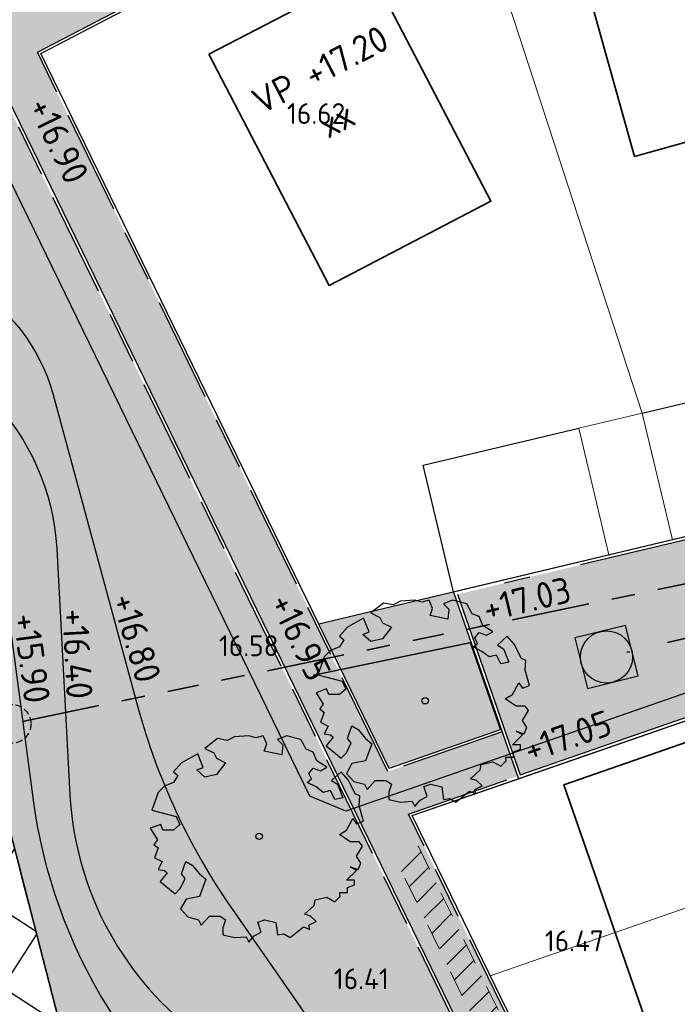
# Model space of a CAD drawing. Header units: metres. Extents: x 174255 to 175175, y 462028 to 462911.
# Tile 58 of 256: x 174477 to 174502, y 462560 to 462597. Entities that reach past the tile are written whole.
import ezdxf
from ezdxf.enums import TextEntityAlignment as Align
from ezdxf.lldxf.tags import DXFTag

# ---------------------------------------------------------------- set-up
doc = ezdxf.new("R2010")
doc.units = ezdxf.units.M
for name, pattern in [('HIDDENX2', [0.75, 0.5, -0.25]), ('NLCS-HIDDEN', [4, 2, -2]), ('RI-DRAINAGE', [19.200000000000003, 6, -1.8, 1.8, -1.8, 2.4, -1.8, 1.8, -1.8]), ('RI-HWA', [7.4, 5, -2.4]), ('RI-VWA', [11, 5, -3, 0, -3]), ('VH-OPSLUITBAND_100X200', [16, 8, -2, 4, -2]), ('VH-OPSLUITBAND_120X250', [26, 16, -4, 2, -4])]:
    doc.linetypes.add(name, pattern=pattern)
for name, color, linetype, lineweight in [('-N-WE-VH-VERHARDING_GRASTEGEL-ONDERHOUDSPAD', 1, 'Continuous', 25), ('B-ME-AL-PEIL_MAAIVELD-T20', 8, 'Continuous', 20), ('B-WE-KL-TRACE_WENSTRACE-A', 252, 'Continuous', 20), ('B-WE-KL-TRACE_WENSTRACE-G', 252, 'NLCS-HIDDEN', 20), ('B-WE-RI-DRAINAGE_DRAIN_PP_125_G', 252, 'RI-DRAINAGE', 35), ('B-WE-RI-DRAINAGE_PUT_INSPECTIEPUT-S', 252, 'Continuous', 25), ('B-WE-RI-PERSLEIDING_RIOOLPUT_POMPPUT-S_BRM', 252, 'RI-PERS', 25), ('B-WE-RI-VWA_RIOOLPUT_INSEPCTIEPUT-BETON-S', 252, 'Continuous', 20), ('B-WE-RI-VWA_TRANSPORTLEIDING_PP_250-G', 252, 'RI-VWA', 35), ('N-PV-KG-GRENS_PERCEEL-G', 1, 'Continuous', 20), ('N-PV-KG-GRENS_UITGEEFBAAR-GEBIED-G', 170, 'Continuous', 30), ('N-WE-GR-PLANTVAK-V', 86, 'Continuous', 25), ('N-WE-GR-WORTELDOEK-G', 147, 'HIDDENX2', 25), ('N-WE-GW-NAP-T20', 90, 'Continuous', 25), ('N-WE-OG-BEBOUWING_BERGING-G', 10, 'Continuous', 20), ('N-WE-OG-BEBOUWING_CARPORT-G', 40, 'Continuous', 25), ('N-WE-OG-BEBOUWING_WONINGBOUW-G', 7, 'Continuous', 35), ('N-WE-OG-BEBOUWING_WONINGBOUW_HUISNUMMER-T20', 7, 'Continuous', 25), ('N-WE-OG-BEBOUWING_WONINGBOUW_VLOERPEIL-T20', 7, 'Continuous', 25), ('N-WE-VH-KANTOPSLUITING_ACHTERKANTBAND-G', 50, 'Continuous', 25), ('N-WE-VH-KANTOPSLUITING_OPSLUITBAND_100X200-G', 152, 'VH-OPSLUITBAND_100X200', 25), ('N-WE-VH-KANTOPSLUITING_OPSLUITBAND_120X250-G', 152, 'VH-OPSLUITBAND_120X250', 25), ('N-WE-VH-NAP-T20', 7, 'Continuous', 25), ('N-WE-VH-VERHARDING_STRAATBAKSTEEN_DIKFORMAAT_ROOD-GEMELEERD-WATERPASSEREND-V', 37, 'Continuous', 25), ('N-WE-VH-VERHARDING_STRAATBAKSTEEN_DIKFORMAAT_ROOD-TROTTOIR-V', 33, 'Continuous', 25), ('N-WE-WH-RETENTIE_WADI_INSTEEK-G', 7, 'Continuous', 25), ('N-WE-WH-RETENTIE_WADI_TALUD-V', 93, 'Continuous', 18)]:
    doc.layers.add(name, color=color, linetype=linetype, lineweight=lineweight)
doc.layers.add('N-WE-GR-BOOM-2E-GROOTTE-S', color=7, linetype='Continuous', lineweight=25, true_color=0x00cc00)
doc.layers.add('N-WE-GR-GRAS_BERM-NECTAR-ONDER-MAAIMES-V', color=7, linetype='Continuous', lineweight=25, true_color=0xd1ffa3)
doc.styles.add('NLCS-ISO-M500-T20', font='NLCS-ISO.ttf', dxfattribs={"height": 1})
doc.styles.get("Standard").update_dxf_attribs({"font": 'isocpeur.ttf'})
tags = doc.linetypes.add('RI-PERS', pattern='A,7,-2,["P",Standard,S=1.8,R=0,X=-0.5,Y=-0.9],-2,7,-2,[102,NLCS.SHX,S=1,R=180,X=0,Y=0],-2', length=22).pattern_tags.tags
tags[6] = DXFTag(74, 10)

# ---------------------------------------------------------------- blocks, each defined once
blk = doc.blocks.new('SGR-BOOM_2EGROOTTE')
at = {"linetype": 'Continuous', "flags": 128}
blk.add_lwpolyline([(2.215013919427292, 2.88988874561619), (2.077170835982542, 3.233869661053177), (1.803764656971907, 3.336936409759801), (1.596449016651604, 3.714527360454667), (1.04515926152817, 3.852310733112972), (0.702298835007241, 3.714467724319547), (0.9096030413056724, 3.508311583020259), (0.873772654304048, 3.129583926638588), (0.1869037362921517, 3.26735825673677), (0.288849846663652, 3.543005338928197), (0.1510090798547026, 3.85225109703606), (-0.1235061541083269, 3.783882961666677), (-0.3991509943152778, 3.85221440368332), (-0.948188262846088, 3.817442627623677), (-1.223819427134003, 3.680724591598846), (-1.602549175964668, 3.747928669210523), (-2.084334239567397, 3.370291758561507), (-1.740332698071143, 3.198879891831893), (-1.637233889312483, 2.991596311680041), (-1.293232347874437, 2.820184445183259), (-1.637192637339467, 2.373086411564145), (-2.084260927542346, 2.271092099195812), (-2.393534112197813, 2.544470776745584), (-2.15066278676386, 2.640900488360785), (-2.358840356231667, 3.165223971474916), (-2.97844772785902, 2.82007204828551), (-3.287679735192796, 2.47606131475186), (-3.11511524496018, 2.338252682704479), (-3.287652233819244, 2.06372138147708), (-3.632753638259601, 1.92587822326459), (-3.872522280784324, 1.686077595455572), (-4.113381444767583, 0.9969608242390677), (-3.185600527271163, 0.7561175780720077), (-3.047759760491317, 0.4468718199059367), (-3.287530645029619, 0.2406858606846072), (-3.69987057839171, 0.2406583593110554), (-3.778537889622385, 0.4561493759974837), (-4.181685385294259, 0.3089760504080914), (-3.906015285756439, -0.1380806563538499), (-4.043823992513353, -0.3095246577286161), (-3.872379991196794, -0.4473333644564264), (-4.010174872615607, -0.8260678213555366), (-3.721079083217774, -0.9705916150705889), (-3.872324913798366, -1.273133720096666), (-3.63253803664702, -1.306732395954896), (-3.524403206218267, -1.401613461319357), (-3.792288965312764, -1.729721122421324), (-3.219017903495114, -2.201975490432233), (-3.011741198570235, -1.99579169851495), (-2.840331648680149, -1.617054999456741), (-2.978163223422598, -1.445629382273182), (-2.806760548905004, -0.963807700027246), (-2.56472574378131, -1.101611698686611), (-2.28906251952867, -1.445583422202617), (-2.049264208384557, -1.650616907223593), (-2.289005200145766, -2.304998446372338), (-2.80666429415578, -2.406997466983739), (-3.011688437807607, -2.786856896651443), (-2.736027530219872, -3.09609346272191), (-2.324801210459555, -3.199151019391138), (-2.273251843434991, -3.30223256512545), (-2.221702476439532, -3.405314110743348), (-1.91134998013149, -3.061303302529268), (-1.499010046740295, -3.061275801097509), (-1.292830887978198, -3.199082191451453), (-1.394774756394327, -3.508343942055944), (-1.394756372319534, -3.783984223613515), (-0.9476743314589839, -3.888159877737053), (-0.5006016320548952, -3.852274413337), (-0.3986233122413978, -4.059558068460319), (-0.1913489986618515, -3.817518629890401), (0.08316167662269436, -3.680800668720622), (-0.04827893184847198, -3.289392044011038), (0.2209496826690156, -3.198981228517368), (0.6344170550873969, -3.303159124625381), (0.7027989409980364, -3.783844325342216), (0.9437016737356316, -3.747972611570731), (1.183495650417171, -3.888017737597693), (1.70001348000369, -3.474522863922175), (1.94204589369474, -3.576471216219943), (1.906178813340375, -3.405038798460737), (2.18180990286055, -3.267200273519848), (1.975626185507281, -3.061044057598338), (1.734716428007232, -2.991589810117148), (2.113418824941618, -2.648694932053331), (2.147019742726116, -2.442522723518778), (2.594087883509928, -2.338287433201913), (2.904474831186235, -2.510822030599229), (3.109510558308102, -2.304638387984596), (3.09551412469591, -2.161506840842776), (3.385141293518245, -2.16148752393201), (3.385127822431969, -1.959509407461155), (3.660761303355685, -1.857526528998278), (3.660749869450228, -1.686091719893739), (3.351494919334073, -1.686112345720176), (3.730194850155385, -1.306241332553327), (3.48928060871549, -1.169557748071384), (3.798542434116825, -1.272622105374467), (3.901611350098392, -1.03171010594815), (3.730158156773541, -0.7560812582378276), (3.969917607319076, -0.3784604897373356), (3.832086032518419, -0.2070348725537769), (3.489216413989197, -0.2070577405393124), (3.075737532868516, 0.06967545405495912), (3.351366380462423, 0.2411286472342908), (3.592241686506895, 0.68821980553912), (3.730075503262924, 0.483179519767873), (4.00346800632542, 0.5851622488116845), (3.831994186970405, 1.170046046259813), (3.86782457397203, 1.548773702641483), (3.694144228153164, 1.617111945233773), (3.418467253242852, 2.16725363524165), (3.143174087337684, 2.473426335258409), (2.769971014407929, 2.137863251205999), (3.007259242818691, 1.99579139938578), (3.213463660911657, 1.479259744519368), (2.904213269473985, 1.410889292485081), (2.731635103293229, 1.753747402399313), (2.455999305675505, 1.686499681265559), (2.18146576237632, 1.892651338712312), (1.837464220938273, 2.064063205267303), (2.008889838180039, 2.201894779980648), (1.905791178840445, 2.406937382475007), (2.077212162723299, 2.614239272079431), (2.352859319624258, 2.511172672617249), (2.593755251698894, 2.649008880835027)], close=True, dxfattribs=at)
at = {"linetype": 'Continuous'}
blk.add_circle((0, 0), 0.1231508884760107, dxfattribs=at)
blk = doc.blocks.new('N-SRI-PUT_VWA-SO')
h = blk.add_hatch(color=256)
edge = h.paths.add_edge_path()
edge.add_arc((0, 0), 1.999999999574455, 0, 360)
at = {"flags": 128}
blk.add_lwpolyline([(-2.00008364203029, 2.000083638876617), (1.99991635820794, 2.000083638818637), (1.999916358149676, -1.99991636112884), (-2.000083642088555, -1.999916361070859)], close=True, dxfattribs=at)
at = {"lineweight": -3, "flags": 128}
blk.add_lwpolyline([(2.000083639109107, -1.99991635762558), (1.99991635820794, 2.000083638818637), (-2.000083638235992, 1.999916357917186), (-1.999916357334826, -2.000083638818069)], close=True, dxfattribs=at)
at = {"lineweight": -3}
blk.add_circle((0, 0), 1.999999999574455, dxfattribs=at)
blk = doc.blocks.new('N-SRI-PUT_ITR_KUNSTSTOF-SO')
at = {"linetype": 'RI-HWA', "ltscale": 0.1}
h = blk.add_hatch(dxfattribs=at)
h.set_pattern_fill('DOTS', color=256, scale=0.375, style=0)
h.set_pattern_definition([(0, (-6.532213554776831, 1.699691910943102), (0.29765625, 0.5953124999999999), [0, -0.5953124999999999])])
edge = h.paths.add_edge_path()
edge.add_arc((-0.02086093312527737, 0.02086093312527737), 1.521066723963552, 270.7858175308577, 359.2141824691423)
edge.add_arc((0, 0), 1.50006273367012, 0, 180)
edge.add_arc((-5.684341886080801e-13, -5.684341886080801e-13), 1.500062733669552, 179.9999999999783, 270.0000000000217)
blk.add_circle((0, 0), 1.500062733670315, dxfattribs=at)

msp = doc.modelspace()

# ---------------------------------------------------------------- hatches: boundary and pattern name
at = {"layer": '-N-WE-VH-VERHARDING_GRASTEGEL-ONDERHOUDSPAD'}
h = msp.add_hatch(dxfattribs=at)
h.set_pattern_fill('ACO-BETON_VOORGESPANNEN-SO', color=256, angle=12, pattern_type=2)
h.set_pattern_definition([(57, (0, 0), (-2.09667641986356, 1.361597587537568), []), (327, (0, 0), (1.361597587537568, 2.09667641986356), [])])
edge = h.paths.add_edge_path()
edge.add_line((174492.7717042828, 462484.5079069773), (174467.0687807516, 462584.4521175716))
edge.add_arc((174459.0326202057, 462569.4714592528), 16.99999999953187, 28.153953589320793, 61.789300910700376, ccw=False)
edge.add_line((174474.0212301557, 462577.4927790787), (174496.1373295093, 462491.495709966))
edge.add_arc((174482.33505332, 462493.8403148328), 13.9999999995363, 318.73873917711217, 350.35914481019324, ccw=False)
edge.add_line((174492.8589962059, 462484.6074048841), (174492.7717042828, 462484.5079069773))
at = {"layer": 'B-WE-KL-TRACE_WENSTRACE-A'}
h = msp.add_hatch(dxfattribs=at)
h.set_pattern_fill('AKL-WENSTRACE', color=256, scale=5, pattern_type=2)
h.set_pattern_definition([(45, (7009.968226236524, -5333.280170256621), (-0.4419417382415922, 0.4419417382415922), [])])
edge = h.paths.add_edge_path()
edge.add_line((174561.1605458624, 462532.0989702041), (174561.0658023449, 462524.9997435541))
edge.add_line((174561.0658023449, 462524.9997435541), (174533.2316158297, 462525.3712118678))
edge.add_line((174533.2316158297, 462525.3712118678), (174531.9525033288, 462540.8590575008))
edge.add_arc((174457.7047188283, 462534.7270267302), 74.50057251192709, 4.721271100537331, 10.37402687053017)
edge.add_line((174530.9874455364, 462548.1425875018), (174544.1329476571, 462551.271554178))
edge.add_line((174544.1329476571, 462551.271554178), (174535.9280328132, 462585.6910932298))
edge.add_line((174535.9280328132, 462585.6910932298), (174534.9558274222, 462585.456952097))
edge.add_line((174534.9558274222, 462585.456952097), (174542.9514576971, 462551.9153598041))
edge.add_line((174542.9514576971, 462551.9153598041), (174532.1318001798, 462549.3400037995))
edge.add_line((174532.1318001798, 462549.3400037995), (174514.6897295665, 462547.8994954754))
edge.add_line((174514.6897295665, 462547.8994954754), (174503.1916710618, 462543.9082026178))
edge.add_line((174503.1916710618, 462543.9082026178), (174492.5572720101, 462565.7406922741))
edge.add_line((174492.5572720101, 462565.7406922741), (174491.6423641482, 462565.3354025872))
edge.add_line((174491.6423641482, 462565.3354025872), (174502.6812554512, 462542.672487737))
edge.add_line((174502.6812554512, 462542.672487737), (174514.898133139, 462546.9133025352))
edge.add_line((174514.898133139, 462546.9133025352), (174529.9727263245, 462548.1582852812))
edge.add_arc((174457.7283650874, 462534.6297139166), 73.50013587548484, 4.721245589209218, 10.606441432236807, ccw=False)
edge.add_line((174530.9791102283, 462540.6793676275), (174532.8609677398, 462517.8933197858))
edge.add_line((174532.8609677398, 462517.8933197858), (174519.7026749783, 462516.8066007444))
edge.add_line((174519.7026749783, 462516.8066007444), (174520.5656463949, 462509.8115966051))
edge.add_line((174520.5656463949, 462509.8115966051), (174521.5581221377, 462509.9340380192))
edge.add_line((174521.5581221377, 462509.9340380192), (174520.8226348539, 462515.8956915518))
edge.add_line((174520.8226348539, 462515.8956915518), (174533.9398826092, 462516.9790207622))
edge.add_line((174533.9398826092, 462516.9790207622), (174533.3294904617, 462524.369816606))
edge.add_line((174533.3294904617, 462524.369816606), (174562.0768783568, 462523.9861609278))
edge.add_line((174562.0768783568, 462523.9861609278), (174562.1716244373, 462531.0855834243))
edge.add_line((174562.1716244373, 462531.0855834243), (174592.9443543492, 462530.6751003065))
edge.add_line((174592.9443543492, 462530.6751003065), (174593.9421617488, 462530.8117859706))
edge.add_line((174593.9421617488, 462530.8117859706), (174593.6844746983, 462531.7996495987))
edge.add_line((174593.6844746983, 462531.7996495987), (174594.3033468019, 462578.1946979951))
edge.add_line((174594.3033468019, 462578.1946979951), (174594.7134778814, 462578.9431135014))
edge.add_line((174594.7134778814, 462578.9431135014), (174594.958302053, 462597.2904152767))
edge.add_line((174594.958302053, 462597.2904152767), (174594.5584503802, 462597.2957508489))
edge.add_line((174594.5584503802, 462597.2957508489), (174594.8775345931, 462621.2165697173))
edge.add_line((174594.8775345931, 462621.2165697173), (174600.3170870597, 462627.9729559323))
edge.add_arc((174655.7627324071, 462618.2020597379), 56.3000000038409, 160.1144639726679, 170.0056796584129, ccw=False)
edge.add_line((174602.8196748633, 462637.3520638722), (174601.8793008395, 462637.6922060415))
edge.add_arc((174655.762732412, 462618.2020597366), 57.30000000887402, 160.1144639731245, 169.7474836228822)
edge.add_line((174599.3776482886, 462628.4007012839), (174593.8822257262, 462621.5749196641))
edge.add_line((174593.8822257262, 462621.5749196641), (174593.5585394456, 462597.3090971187))
edge.add_line((174593.5585394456, 462597.3090971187), (174576.797482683, 462597.5326759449))
edge.add_line((174576.797482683, 462597.5326759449), (174576.761245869, 462594.8161070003))
edge.add_line((174576.761245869, 462594.8161070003), (174561.8637666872, 462595.0148272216))
edge.add_line((174561.8637666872, 462595.0148272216), (174561.8355865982, 462592.902247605))
edge.add_line((174561.8355865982, 462592.902247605), (174520.4699462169, 462583.0442731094))
edge.add_line((174520.4699462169, 462583.0442731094), (174513.374465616, 462612.8097460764))
edge.add_line((174513.374465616, 462612.8097460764), (174505.3179127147, 462610.8895252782))
edge.add_arc((174511.4138291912, 462585.3131868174), 26.29276110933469, 103.4058786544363, 117.4871049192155)
edge.add_line((174499.2784323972, 462608.6378825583), (174483.0795162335, 462600.2105934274))
edge.add_line((174483.0795162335, 462600.2105934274), (174483.5053150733, 462599.304880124))
edge.add_line((174483.5053150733, 462599.304880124), (174499.7399512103, 462607.7507521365))
edge.add_arc((174511.413878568, 462585.3130543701), 25.29290139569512, 103.4059164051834, 117.4871426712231, ccw=False)
edge.add_line((174505.5497610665, 462609.9167733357), (174512.6335959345, 462611.6051538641))
edge.add_line((174512.6335959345, 462611.6051538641), (174519.7290700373, 462581.8397081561))
edge.add_line((174519.7290700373, 462581.8397081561), (174562.8251084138, 462592.1100591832))
edge.add_line((174562.8251084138, 462592.1100591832), (174562.8503397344, 462594.0015781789))
edge.add_line((174562.8503397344, 462594.0015781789), (174577.7478189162, 462593.8028579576))
edge.add_line((174577.7478189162, 462593.8028579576), (174577.7840557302, 462596.5194269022))
edge.add_line((174577.7840557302, 462596.5194269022), (174593.9450484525, 462596.3038524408))
edge.add_line((174593.9450484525, 462596.3038524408), (174593.7168884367, 462579.2053746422))
edge.add_line((174593.7168884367, 462579.2053746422), (174593.3068688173, 462578.4571625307))
edge.add_line((174593.3068688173, 462578.4571625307), (174592.6826168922, 462531.6784914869))
edge.add_line((174592.6826168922, 462531.6784914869), (174561.1605458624, 462532.0989702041))
at = {"layer": 'N-WE-GR-GRAS_BERM-NECTAR-ONDER-MAAIMES-V', "transparency": 33554559}
h = msp.add_hatch(color=256, dxfattribs=at)
h.dxf.hatch_style = 1
edge = h.paths.add_edge_path()
edge.add_line((174451.55, 462593.507), (174452.3756626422, 462593.5137308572))
edge.add_line((174452.3756626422, 462593.5137308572), (174451.874273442, 462595.4498633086))
edge.add_arc((174453.1327595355, 462595.7757662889), 1.299999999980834, 14.518618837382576, 194.5186188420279, ccw=False)
edge.add_line((174454.3912456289, 462596.101669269), (174454.9177042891, 462594.0687301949))
edge.add_line((174454.9177042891, 462594.0687301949), (174462.5609829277, 462587.9717294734))
edge.add_arc((174468.7969370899, 462595.7892019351), 10.00000000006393, 231.4208311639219, 265.2385246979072)
edge.add_line((174467.966859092, 462585.8237129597), (174470.4501510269, 462585.6168665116))
edge.add_arc((174469.7030808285, 462576.6479264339), 8.999999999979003, 3.0890956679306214, 85.23852469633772, ccw=False)
edge.add_line((174478.6900033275, 462577.1329253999), (174479.1990056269, 462567.7012264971))
edge.add_arc((174491.4891771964, 462568.3644925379), 12.30805585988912, 183.0890956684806, 234.1526042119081)
edge.add_arc((174469.6405202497, 462538.1233414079), 24.99999999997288, 41.671035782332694, 54.15260421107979, ccw=False)
edge.add_line((174488.3148796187, 462554.7446621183), (174491.7982687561, 462550.831010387))
edge.add_arc((174484.3285250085, 462544.1824821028), 10.00000000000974, 0.11168364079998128, 41.67103578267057, ccw=False)
edge.add_line((174494.3285060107, 462544.201974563), (174494.3530917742, 462531.5890377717))
edge.add_arc((174514.3530537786, 462531.628022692), 20.00000000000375, 180.1116836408, 200.1280481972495)
edge.add_line((174495.5745356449, 462524.7456352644), (174496.7901663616, 462521.4288002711))
edge.add_arc((174478.0116482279, 462514.5464128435), 20.00000000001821, -7.255982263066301, 20.128048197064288, ccw=False)
edge.add_arc((174517.6913189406, 462509.4943110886), 20.00000000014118, 172.7440177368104, 195.3369620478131)
edge.add_arc((174472.3651303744, 462497.0630348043), 26.99999999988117, -57.697869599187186, 15.33696204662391, ccw=False)
edge.add_line((174486.7934923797, 462474.2415017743), (174462.5468900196, 462458.9121741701))
edge.add_line((174462.5468900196, 462458.9121741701), (174463.6867683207, 462454.7762875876))
edge.add_line((174463.6867683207, 462454.7762875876), (174484.6251514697, 462460.5470475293))
edge.add_line((174484.6251514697, 462460.5470475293), (174500.7641837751, 462465.0259726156))
edge.add_line((174500.7641837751, 462465.0259726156), (174499.8438915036, 462468.3669805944))
edge.add_arc((174514.9512371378, 462472.5283515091), 15.66999999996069, 131.7648477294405, 195.4004041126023, ccw=False)
edge.add_line((174504.5138422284, 462484.2163662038), (174501.3189315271, 462543.8708265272))
edge.add_line((174501.3189315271, 462543.8708265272), (174476.2659198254, 462595.3048206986))
edge.add_arc((174468.5022701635, 462614.4614023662), 20.66999944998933, 224.819030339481, 292.06139497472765, ccw=False)
edge.add_arc((174444.6898391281, 462590.7989217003), 12.90000000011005, 44.8190316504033, 70.3154492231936)
edge.add_line((174449.0350930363, 462602.9450638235), (174451.55, 462593.507))
at = {"layer": 'N-WE-GR-PLANTVAK-V'}
h = msp.add_hatch(color=256, dxfattribs=at)
h.dxf.hatch_style = 1
h.paths.add_polyline_path([(174493.915068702, 462575.4804866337), (174488.7468956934, 462574.2484997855), (174491.4429090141, 462568.7135670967), (174495.745590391, 462570.2071463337)])
at = {"layer": 'N-WE-VH-VERHARDING_STRAATBAKSTEEN_DIKFORMAAT_ROOD-GEMELEERD-WATERPASSEREND-V'}
h = msp.add_hatch(color=256, dxfattribs=at)
h.dxf.hatch_style = 1
h.paths.add_polyline_path([(174521.1880665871, 462575.9370553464), (174524.0213923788, 462576.6124623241, -0.2748267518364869), (174526.4892212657, 462583.0975929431), (174526.5298677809, 462583.1319260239), (174519.2196281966, 462581.3892917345), (174494.0719350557, 462575.3945179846), (174496.4754664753, 462568.4704595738), (174510.9641662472, 462573.499886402)])
at = {"layer": 'N-WE-VH-VERHARDING_STRAATBAKSTEEN_DIKFORMAAT_ROOD-TROTTOIR-V'}
h = msp.add_hatch(color=256, dxfattribs=at)
h.dxf.hatch_style = 1
edge = h.paths.add_edge_path()
edge.add_line((174593.7065013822, 462623.3954012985), (174579.0007762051, 462625.6794430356))
edge.add_arc((174574.8722621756, 462599.0981456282), 26.89999999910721, 81.17155930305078, 96.21159540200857)
edge.add_line((174571.961667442, 462625.8402180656), (174561.6726834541, 462624.7203698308))
edge.add_arc((174564.5832781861, 462597.9782974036), 26.89999998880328, 96.2115954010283, 103.392477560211)
edge.add_line((174558.352695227, 462624.1467867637), (174505.1788087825, 462611.4731776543))
edge.add_arc((174511.4138934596, 462585.3130144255), 26.89294370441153, 103.4059164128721, 117.4871545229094)
edge.add_line((174499.0014623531, 462609.1701302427), (174477.1649781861, 462597.8099649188))
edge.add_arc((174468.5022701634, 462614.4614023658), 18.76999944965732, 224.8190302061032, 297.4851577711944, ccw=False)
edge.add_arc((174444.6898391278, 462590.7989216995), 14.80000000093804, 44.81903165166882, 87.25338357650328)
edge.add_line((174445.3990424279, 462605.5819197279), (174436.0561264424, 462606.0301391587))
edge.add_line((174436.0561264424, 462606.0301391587), (174435.7143023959, 462604.2444677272))
edge.add_line((174435.7143023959, 462604.2444677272), (174445.3127879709, 462603.7839875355))
edge.add_arc((174444.689839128, 462590.7989217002), 13.00000000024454, 44.819031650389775, 87.25338358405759, ccw=False)
edge.add_arc((174468.5022701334, 462614.4614022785), 20.56999936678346, 224.8190302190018, 292.3215133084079)
edge.add_line((174476.3148284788, 462595.43277106), (174477.9487902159, 462596.1887196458))
edge.add_line((174477.9487902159, 462596.1887196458), (174499.8322549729, 462607.5733260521))
edge.add_arc((174511.413888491, 462585.3130277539), 25.09292958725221, 103.4059124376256, 117.4871505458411, ccw=False)
edge.add_line((174505.596135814, 462609.7222241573), (174512.0963212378, 462611.2714960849))
edge.add_line((174512.0963212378, 462611.2714960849), (174513.8472757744, 462611.6888186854))
edge.add_line((174513.8472757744, 462611.6888186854), (174558.7463914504, 462622.3923568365))
edge.add_arc((174564.5666386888, 462597.9764778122), 25.10000849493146, 96.21159540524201, 103.40791490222, ccw=False)
edge.add_line((174561.8508040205, 462622.9291263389), (174572.1564284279, 462624.0507857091))
edge.add_arc((174574.87172551, 462599.1349236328), 25.06338008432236, 85.23892047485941, 96.21947281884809, ccw=False)
edge.add_line((174576.9520090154, 462624.1118217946), (174578.7493025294, 462623.8969195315))
edge.add_line((174578.7493025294, 462623.8969195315), (174593.6822446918, 462621.577587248))
edge.add_line((174593.6822446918, 462621.577587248), (174593.7065013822, 462623.3954012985))
h = msp.add_hatch(color=256, dxfattribs=at)
h.dxf.hatch_style = 1
h.paths.add_polyline_path([(174477.9487902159, 462596.1887196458), (174476.3148284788, 462595.43277106), (174501.4177049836, 462543.8964041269), (174503.2937541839, 462544.1553455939), (174492.1857248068, 462566.960201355), (174496.3686609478, 462568.4122137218), (174495.7783835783, 462570.1126761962), (174491.391867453, 462568.5899956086)])
at = {"layer": 'N-WE-WH-RETENTIE_WADI_TALUD-V'}
h = msp.add_hatch(color=256, dxfattribs=at)
h.dxf.hatch_style = 1
edge = h.paths.add_edge_path()
edge.add_arc((174470.3711287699, 462491.311839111), 19.99999999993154, -56.00692138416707, 14.422377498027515, ccw=False)
edge.add_line((174481.5529837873, 462474.7297367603), (174463.4410133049, 462462.5162415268))
edge.add_line((174463.4410133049, 462462.5162415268), (174462.5468900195, 462458.91217417))
edge.add_line((174462.5468900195, 462458.91217417), (174486.7934923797, 462474.2415017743))
edge.add_arc((174472.3651303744, 462497.0630348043), 26.99999999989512, 302.3021304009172, 375.336962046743)
edge.add_arc((174517.6913189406, 462509.4943110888), 20.00000000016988, 172.7440177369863, 195.3369620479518, ccw=False)
edge.add_arc((174478.0116482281, 462514.5464128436), 19.99999999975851, 352.7440177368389, 380.1280481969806)
edge.add_line((174496.7901663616, 462521.4288002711), (174495.5745356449, 462524.7456352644))
edge.add_arc((174514.3530537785, 462531.6280226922), 20.00000000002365, 180.1116836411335, 200.1280481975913, ccw=False)
edge.add_line((174494.3530917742, 462531.5890377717), (174494.3285060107, 462544.201974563))
edge.add_arc((174484.3285250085, 462544.1824821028), 10.00000000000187, 0.111683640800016, 41.67103578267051)
edge.add_line((174491.7982687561, 462550.831010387), (174488.3148796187, 462554.7446621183))
edge.add_arc((174469.6405202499, 462538.1233414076), 25.00000000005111, 41.67103578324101, 54.15260421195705)
edge.add_arc((174491.4891771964, 462568.3644925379), 12.30805585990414, 183.08909566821, 234.15260421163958, ccw=False)
edge.add_line((174479.1990056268, 462567.7012264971), (174478.6900033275, 462577.1329253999))
edge.add_arc((174469.7030808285, 462576.6479264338), 9.000000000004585, 3.089095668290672, 85.2385246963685)
edge.add_line((174470.4501510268, 462585.6168665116), (174467.966859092, 462585.8237129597))
edge.add_arc((174468.7969370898, 462595.7892019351), 10.000000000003, 231.4208311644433, 265.2385246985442, ccw=False)
edge.add_line((174462.5609829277, 462587.9717294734), (174454.9177042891, 462594.0687301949))
edge.add_line((174454.9177042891, 462594.0687301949), (174453.8988153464, 462593.8048743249))
edge.add_line((174453.8988153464, 462593.8048743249), (174454.1389630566, 462593.2346531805))
edge.add_arc((174461.0509916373, 462596.1456428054), 7.499999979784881, 202.8383137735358, 207.0586062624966)
edge.add_line((174454.3719290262, 462592.7338804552), (174456.6909094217, 462589.7443041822))
edge.add_arc((174470.123485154, 462600.1638007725), 16.99999999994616, 217.800327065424, 236.2540218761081)
edge.add_line((174460.6797834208, 462586.0281544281), (174462.5024553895, 462584.8104690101))
edge.add_arc((174453.0587536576, 462570.6748226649), 16.99999999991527, 14.422377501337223, 56.254021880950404, ccw=False)
edge.add_line((174469.5230149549, 462574.9089813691), (174467.0687807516, 462584.4521175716))
edge.add_arc((174459.0326202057, 462569.4714592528), 16.99999999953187, 28.153953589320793, 61.789300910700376, ccw=False)
edge.add_line((174474.0212301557, 462577.4927790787), (174496.1373295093, 462491.495709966))
edge.add_arc((174482.33505332, 462493.8403148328), 13.9999999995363, 318.73873917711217, 350.35914481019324, ccw=False)
edge.add_line((174492.8589962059, 462484.6074048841), (174492.7717042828, 462484.5079069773))
edge.add_line((174492.7717042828, 462484.5079069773), (174489.7408479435, 462496.2932022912))

# ---------------------------------------------------------------- linework, layer by layer
at = {"layer": '-N-WE-VH-VERHARDING_GRASTEGEL-ONDERHOUDSPAD'}
msp.add_lwpolyline([(174492.7717042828, 462484.5079069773), (174467.0687807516, 462584.4521175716, -0.147824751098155), (174474.0212301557, 462577.4927790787), (174496.1373295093, 462491.495709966, -0.1388522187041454), (174492.8589962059, 462484.6074048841)], format="xyb", close=True, dxfattribs=at)
at = {"layer": '-N-WE-VH-VERHARDING_GRASTEGEL-ONDERHOUDSPAD', "color": 1, "flags": 128}
msp.add_lwpolyline([(174496.1373295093, 462491.4957099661), (174474.0212301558, 462577.4927790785)], dxfattribs=at)
at = {"layer": 'B-WE-KL-TRACE_WENSTRACE-G', "ltscale": 0.5, "flags": 128}
for points in [[(174492.5572720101, 462565.7406922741), (174503.1916710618, 462543.9082026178), (174514.6897295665, 462547.8994954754), (174532.1318001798, 462549.3400037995), (174542.9514576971, 462551.9153598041), (174534.9532352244, 462585.4678263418), (174519.7290700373, 462581.8397081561), (174512.6335959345, 462611.6051538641), (174505.5497610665, 462609.9167733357, 0.06151837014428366), (174499.7399512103, 462607.7507521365), (174483.5053150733, 462599.304880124)], [(174520.5656463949, 462509.8115966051), (174519.7026749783, 462516.8066007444), (174532.8609677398, 462517.8933197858), (174530.9791102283, 462540.6793676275, 0.02568465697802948), (174529.9727263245, 462548.1582852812), (174514.898133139, 462546.9133025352), (174502.6812554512, 462542.672487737), (174491.6423641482, 462565.3354025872)]]:
    msp.add_lwpolyline(points, format="xyb", dxfattribs=at)
at = {"layer": 'B-WE-RI-DRAINAGE_DRAIN_PP_125_G', "ltscale": 0.5}
msp.add_line((174527.3083521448, 462580.8796979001), (174476.9514367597, 462570.4233860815), dxfattribs=at)
at = {"layer": 'B-WE-RI-PERSLEIDING_RIOOLPUT_POMPPUT-S_BRM', "ltscale": 0.5, "flags": 128}
msp.add_lwpolyline([(174611.1744055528, 462486.8343497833), (174605.7876531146, 462487.0381464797), (174604.7650689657, 462488.0756809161), (174603.7119532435, 462524.8061366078), (174604.5146567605, 462584.9616689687), (174603.5280883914, 462585.9749225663), (174561.8374365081, 462586.531234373), (174510.794684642, 462574.3725659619), (174489.7840103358, 462567.0791821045), (174488.4014041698, 462567.6502715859), (174475.9519635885, 462593.2090531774), (174446.8213452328, 462613.6074471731), (174446.8040104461, 462619.8506774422)], dxfattribs=at)
at = {"layer": 'B-WE-RI-VWA_TRANSPORTLEIDING_PP_250-G', "ltscale": 0.5}
msp.add_line((174526.3454971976, 462579.3143717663), (174499.7841036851, 462572.9826782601), dxfattribs=at)
at = {"layer": 'N-PV-KG-GRENS_PERCEEL-G'}
for points in [[(174493.9669925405, 462604.4092716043), (174501.1503107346, 462582.3453197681), (174502.3097220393, 462577.4816004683)], [(174495.3210026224, 462560.7518159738), (174518.6598460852, 462568.8533714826), (174524.4986172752, 462570.2431404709)]]:
    msp.add_lwpolyline(points, dxfattribs=at)
at = {"layer": 'N-PV-KG-GRENS_UITGEEFBAAR-GEBIED-G'}
msp.add_lwpolyline([(174478.0813400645, 462596.1449540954), (174499.8784068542, 462607.4846130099, -0.06151842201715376), (174505.6193206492, 462609.6249489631), (174512.0222342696, 462611.1510368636), (174519.0945454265, 462581.4827594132), (174488.7468956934, 462574.2484997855)], format="xyb", close=True, dxfattribs=at)
msp.add_lwpolyline([(174503.344795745, 462544.278917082), (174492.3249727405, 462566.9026845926), (174510.9978393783, 462573.3845510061), (174521.2158924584, 462575.8203260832, -0.4142135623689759), (174523.504682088, 462574.4126890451), (174528.9288057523, 462551.6585423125, -0.007840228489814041), (174529.4260099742, 462549.4175589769), (174514.6272084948, 462548.1953533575), (174503.344795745, 462544.278917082)], format="xyb", dxfattribs=at)
at = {"layer": 'N-WE-GR-WORTELDOEK-G', "ltscale": 2, "const_width": 0.05, "flags": 128}
msp.add_lwpolyline([(174488.5296652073, 462572.2862306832), (174494.5576369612, 462573.5379029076), (174495.7172493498, 462570.1973083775)], dxfattribs=at)
at = {"layer": 'N-WE-OG-BEBOUWING_BERGING-G'}
msp.add_lwpolyline([(174498.7184510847, 462581.7656141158), (174501.1503107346, 462582.3453197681), (174502.3097220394, 462577.481600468), (174499.8778623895, 462576.9018948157), (174498.7184510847, 462581.7656141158)], dxfattribs=at)
at = {"layer": 'N-WE-OG-BEBOUWING_CARPORT-G'}
for points in [[(174501.1548159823, 462582.3463937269), (174507.1131044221, 462583.7667279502)], [(174493.915068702, 462575.4804866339), (174492.7556573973, 462580.3442059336), (174498.7184510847, 462581.7656141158)]]:
    msp.add_lwpolyline(points, dxfattribs=at)
at = {"layer": 'N-WE-OG-BEBOUWING_WONINGBOUW-G'}
for points in [[(174509.988140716, 462605.9609920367), (174497.9503293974, 462602.5933372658), (174500.8599831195, 462592.1926682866), (174512.897794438, 462595.5603230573), (174509.988140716, 462605.9609920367)], [(174484.523728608, 462596.1148384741), (174489.1389167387, 462587.2435342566), (174495.3488296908, 462590.474165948), (174490.7336415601, 462599.3454701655), (174484.523728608, 462596.1148384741)], [(174515.2705560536, 462549.2583367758), (174507.5969502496, 462571.3643489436), (174498.1499365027, 462568.085030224), (174505.8235423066, 462545.9790180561), (174515.2705560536, 462549.2583367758)]]:
    msp.add_lwpolyline(points, dxfattribs=at)
at = {"layer": 'N-WE-VH-KANTOPSLUITING_ACHTERKANTBAND-G'}
msp.add_lwpolyline([(174495.7455903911, 462570.2071463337), (174491.4429090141, 462568.7135670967), (174478.0813400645, 462596.1449540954), (174499.8784068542, 462607.4846130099, -0.0615184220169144), (174505.6193206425, 462609.6249489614), (174512.0222342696, 462611.1510368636), (174519.0945454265, 462581.4827594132)], format="xyb", dxfattribs=at)
for points in [[(174504.6162723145, 462484.1736682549), (174501.4177049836, 462543.8964041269), (174476.3148284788, 462595.43277106)], [(174519.1918198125, 462581.5059476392), (174493.9150687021, 462575.4804866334), (174496.401454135, 462568.3177435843), (174510.9978393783, 462573.3845510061), (174521.2158924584, 462575.8203260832)]]:
    msp.add_lwpolyline(points, dxfattribs=at)
at = {"layer": 'N-WE-VH-KANTOPSLUITING_ACHTERKANTBAND-G', "ltscale": 0.5}
msp.add_lwpolyline([(174529.4260099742, 462549.4175589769), (174514.6272084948, 462548.1953533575), (174503.344795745, 462544.2789170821), (174492.3249727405, 462566.9026845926), (174496.4014541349, 462568.3177435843)], dxfattribs=at)
at = {"layer": 'N-WE-VH-KANTOPSLUITING_OPSLUITBAND_100X200-G', "ltscale": 0.5}
msp.add_lwpolyline([(174495.7783835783, 462570.1126761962), (174491.391867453, 462568.5899956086), (174477.9487902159, 462596.1887196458), (174499.8322549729, 462607.5733260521, -0.06151842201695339), (174505.596135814, 462609.7222241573), (174512.0963212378, 462611.2714960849), (174519.2197153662, 462581.3893125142)], format="xyb", dxfattribs=at)
for points in [[(174504.5138422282, 462484.216366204), (174501.3189315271, 462543.8708265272), (174476.2659198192, 462595.3048207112)], [(174529.5465816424, 462549.3271763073), (174514.648048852, 462548.0967340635), (174503.2937541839, 462544.1553455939), (174492.1857248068, 462566.960201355), (174496.3686609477, 462568.4122137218)]]:
    msp.add_lwpolyline(points, dxfattribs=at)
at = {"layer": 'N-WE-VH-KANTOPSLUITING_OPSLUITBAND_120X250-G', "ltscale": 0.5}
msp.add_lwpolyline([(174519.2196281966, 462581.3892917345), (174494.0719350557, 462575.3945179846), (174496.4754664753, 462568.4704595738), (174510.9641662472, 462573.499886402), (174521.1880665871, 462575.9370553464)], dxfattribs=at)
at = {"layer": 'N-WE-WH-RETENTIE_WADI_INSTEEK-G', "flags": 128}
for points in [[(174477.6201292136, 462563.4986851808), (174477.3782152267, 462564.4393525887, -0.02571079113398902), (174475.8445192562, 462571.9933732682, 0.2689171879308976), (174465.1973482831, 462585.3143165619, -0.1395107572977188), (174458.6525045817, 462590.2724257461, 0.05968818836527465), (174455.3591362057, 462593.7065593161), (174454.9177042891, 462594.0687301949)], [(174462.5468900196, 462458.9121741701), (174489.175191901, 462478.6596221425, 0.3215592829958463), (174497.0098423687, 462503.0790444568, -0.09174764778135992), (174496.3087391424, 462508.4927426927), (174496.643615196, 462514.6658544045, 0.1380453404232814), (174494.8685942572, 462522.5974972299), (174492.0813070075, 462527.7667329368, -0.1403834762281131), (174490.3143709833, 462535.8357584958), (174490.8702156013, 462544.5955495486, 0.2666263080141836), (174486.4697300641, 462553.5276009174, -0.2149586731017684), (174477.8024532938, 462567.4939574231), (174476.8807527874, 462574.4389649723, 0.288723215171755), (174468.6975597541, 462584.2715179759, -0.093407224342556), (174463.1740867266, 462587.2948174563), (174454.9177042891, 462594.0687301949)], [(174454.9177042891, 462594.0687301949), (174462.5609829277, 462587.9717294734, 0.1486378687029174), (174467.966859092, 462585.8237129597), (174470.4501510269, 462585.6168665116, -0.3746280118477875), (174478.6900033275, 462577.1329253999), (174479.1990056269, 462567.7012264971, 0.2265682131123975), (174484.2812301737, 462558.387832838, -0.05451502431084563), (174488.3148796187, 462554.7446621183), (174491.7982687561, 462550.831010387, -0.1833510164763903), (174494.3285060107, 462544.201974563), (174494.3530917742, 462531.5890377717, 0.08756061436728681), (174495.5745356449, 462524.7456352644), (174496.7901663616, 462521.4288002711, -0.1200572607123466), (174497.8514835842, 462512.0203619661, 0.09890089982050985), (174498.4035791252, 462504.2044062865, -0.3299190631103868), (174486.7934923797, 462474.2415017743), (174462.5468900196, 462458.9121741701)], [(174454.9177042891, 462594.0687301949), (174463.6297162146, 462588.0197262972, 0.2314963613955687), (174467.9735222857, 462587.3546392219), (174469.7094470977, 462587.8974237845, -0.4253752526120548), (174478.5539363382, 462583.0503681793), (174481.8098761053, 462571.0569930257, 0.08575706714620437), (174485.406527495, 462563.3409737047), (174495.9855323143, 462548.1167122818, -0.166920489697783), (174499.1773440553, 462536.868301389), (174498.4381091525, 462523.2683832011, 0.06031528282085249), (174498.5970862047, 462520.8697796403), (174501.2191231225, 462506.9866932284, -0.04037294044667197), (174501.3896494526, 462505.3834469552), (174501.6428097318, 462495.3644705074, -0.2746131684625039), (174490.1587940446, 462474.8698997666), (174462.5468900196, 462458.9121741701)]]:
    msp.add_lwpolyline(points, format="xyb", dxfattribs=at)
at = {"layer": 'N-WE-WH-RETENTIE_WADI_INSTEEK-G', "color": 1, "flags": 128}
msp.add_lwpolyline([(174477.6201292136, 462563.4986851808), (174477.378215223, 462564.439352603)], dxfattribs=at)

# ---------------------------------------------------------------- block references
at = {"layer": 'B-WE-RI-DRAINAGE_PUT_INSPECTIEPUT-S', "xscale": 0.4999999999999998, "yscale": 0.4999999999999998, "zscale": 0.4999999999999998, "rotation": 271.5002110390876}
msp.add_blockref('N-SRI-PUT_ITR_KUNSTSTOF-SO', (174476.9514367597, 462570.4233860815), dxfattribs=at)
at = {"layer": 'B-WE-RI-VWA_RIOOLPUT_INSEPCTIEPUT-BETON-S', "xscale": 0.4999999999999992, "yscale": 0.4999999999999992, "zscale": 0.4999999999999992, "rotation": 13.91648184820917}
msp.add_blockref('N-SRI-PUT_VWA-SO', (174499.7822752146, 462572.9903486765), dxfattribs=at)
at = {"layer": 'N-WE-GR-BOOM-2E-GROOTTE-S'}
for p in [(174492.8252859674, 462571.310499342), (174486.4582572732, 462566.1088583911)]:
    msp.add_blockref('SGR-BOOM_2EGROOTTE', p, dxfattribs=at)

# ---------------------------------------------------------------- texts
at = {"layer": 'B-ME-AL-PEIL_MAAIVELD-T20', "style": 'NLCS-ISO-M500-T20'}
for s, p in [('16.62', (174487.5257824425, 462593.4394734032)), ('16.58', (174484.915314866, 462573.0199967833)), ('16.47', (174497.4146007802, 462561.6958168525)), ('16.41', (174489.3198322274, 462560.2413775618))]:
    msp.add_text(s, height=0.8, dxfattribs=at).set_placement(p)
at = {"layer": 'N-WE-GW-NAP-T20', "style": 'NLCS-ISO-M500-T20'}
for s, rotation, p in [('+16.80', 286.4627273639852, (174481.2704965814, 462573.5796189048)), ('+15.90', 277.559781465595, (174477.2334106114, 462572.8766255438)), ('+16.40', 273.0890956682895, (174478.9836731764, 462573.0845614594))]:
    msp.add_text(s, height=1, rotation=rotation, dxfattribs=at).set_placement(p, align=Align.CENTER)
at = {"layer": 'N-WE-OG-BEBOUWING_WONINGBOUW_HUISNUMMER-T20', "style": 'NLCS-ISO-M500-T20'}
msp.add_text('xx', height=0.9999999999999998, rotation=27.48786868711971, dxfattribs=at).set_placement((174489.6624687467, 462593.1520556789), align=Align.CENTER)
at = {"layer": 'N-WE-OG-BEBOUWING_WONINGBOUW_VLOERPEIL-T20', "style": 'NLCS-ISO-M500-T20'}
msp.add_text('VP +17.20', height=0.9999999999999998, rotation=27.48786868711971, dxfattribs=at).set_placement((174489.0270116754, 462595.0759268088), align=Align.CENTER)
at = {"layer": 'N-WE-VH-NAP-T20', "style": 'NLCS-ISO-M500-T20'}
for s, rotation, p in [('+16.90', 295.97, (174479.2092615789, 462593.0300634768)), ('+17.03', 13.41, (174496.6141950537, 462575.6921424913)), ('+16.95', 295.97, (174488.4912910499, 462573.9739972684))]:
    msp.add_text(s, height=1, rotation=rotation, dxfattribs=at).set_placement(p, align=Align.TOP_CENTER)
msp.add_text('+17.05', height=1, rotation=19.14, dxfattribs=at).set_placement((174498.4538896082, 462569.4747854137), align=Align.CENTER)

doc.saveas('drawing.dxf')
